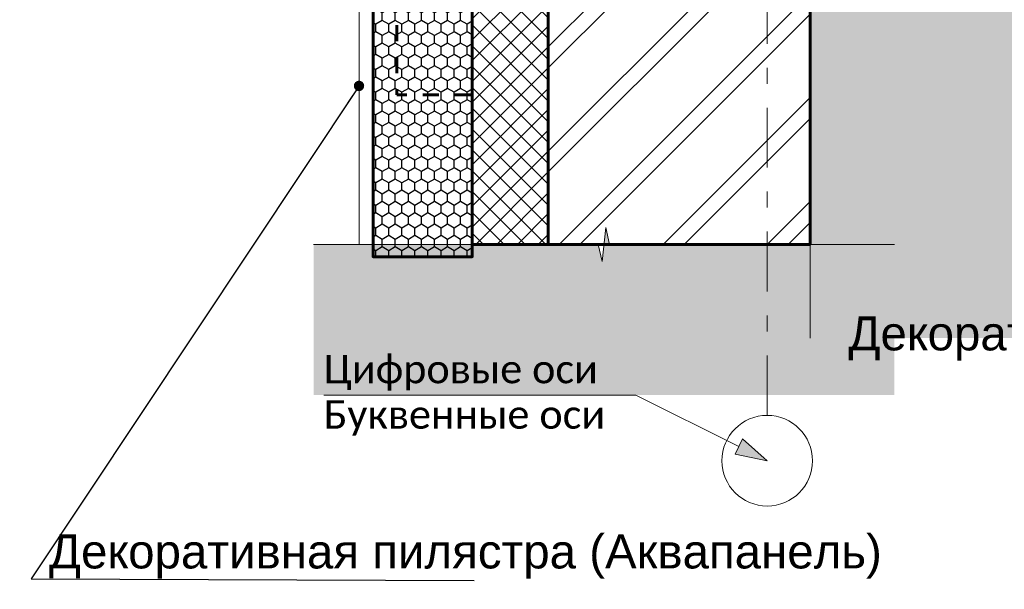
# Model space of a CAD drawing. Header units: millimetres. Extents: x 606744 to 1334424, y 366813 to 458563.
# Tile 3 of 21: x 1305795 to 1307099, y 438567 to 439321. Entities that reach past the tile are written whole.
import ezdxf
from ezdxf.enums import TextEntityAlignment as Align

# ---------------------------------------------------------------- set-up
doc = ezdxf.new("R2010")
doc.units = ezdxf.units.MM
doc.header["$MEASUREMENT"] = 0
doc.linetypes.add('короткая штриховая', pattern=[42.333333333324, 21.166666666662, -21.166666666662])
doc.linetypes.add('Штрихштриховая', pattern=[164.041661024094, 79.37499761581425, -31.7499983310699, 21.1666667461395, -31.74999833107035])
doc.layers.add('- 2D четрежи', color=7, linetype='Continuous')
for name, color, linetype, lineweight in [('- 2D четрежи_Ном._пера__1', 7, 'Continuous', 15), ('0_Ном._пера__1', 7, 'Continuous', 15), ('0_Ном._пера__41', 7, 'Continuous', 60), ('1 Молдинги_Ном._пера__41', 7, 'Continuous', 60), ('Аннотация - Выносная Надпись.Фасад фрагмент_Ном._пера__1', 7, 'Continuous', 15), ('Конструктив - Стены Несущие_Ном._пера__1', 7, 'Continuous', 15), ('Конструктив - Стены Несущие_Ном._пера__41', 7, 'Continuous', 60)]:
    doc.layers.add(name, color=color, linetype=linetype, lineweight=lineweight)
doc.layers.add('0_Ном._пера__62', color=7, linetype='Continuous', lineweight=25, true_color=0xaaaaaa)
doc.layers.add('Конструктив - Стены Несущие_Ном._пера__62', color=7, linetype='Continuous', lineweight=25, true_color=0xaaaaaa)
doc.styles.add('СГЕНЕРИР_СТИЛЬ_1', font='arial.ttf')
doc.styles.add('СГЕНЕРИР_СТИЛЬ_2', font='calibri.ttf')
doc.dimstyles.new('СГЕНЕРИР_СТИЛЬ__7', dxfattribs={"dimtxt": 0.18, "dimasz": 27.36, "dimexe": 0.18, "dimexo": 0.0625, "dimgap": 0, "dimtad": 0, "dimtih": 1, "dimtoh": 1, "dimdec": 4, "dimzin": 0, "dimdsep": 46, "dimcen": 0.09, "dimadec": 0, "dimazin": 0, "dimtfac": 1, "dimtdec": 4, "dimtmove": 0, "dimatfit": 3, "dimldrblk": 'ARROWHEAD_11', "dimfxl": 1, "dimtolj": 1, "dimtzin": 0, "dimarcsym": 0})

# ---------------------------------------------------------------- blocks, each defined once
blk = doc.blocks.new('CI Tools Break Line Symbol[29]_7', base_point=(1306841.984525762, 438899.4383122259))
at = {"layer": '- 2D четрежи', "linetype": 'Continuous', "lineweight": 0, "true_color": 0xffffff}
blk.add_hatch(color=7, dxfattribs=at).paths.add_polyline_path([(1307261.60740617, 438899.4383122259), (1307261.60740617, 440517.5533412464), (1306841.984525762, 440517.5533412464), (1306841.984525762, 439715.9958267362), (1306864.484525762, 439710.9958267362), (1306819.484525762, 439705.9958267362), (1306841.984525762, 439700.9958267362), (1306841.984525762, 438899.4383122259)])
at = {"layer": '- 2D четрежи_Ном._пера__1', "color": 7, "linetype": 'Continuous', "lineweight": 15}
for p, q in [((1306841.984525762, 439715.9958267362), (1306841.984525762, 440517.5533412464)), ((1306864.484525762, 439710.9958267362), (1306819.484525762, 439705.9958267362)), ((1306841.984525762, 439715.9958267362), (1306864.484525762, 439710.9958267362)), ((1306819.484525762, 439705.9958267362), (1306841.984525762, 439700.9958267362)), ((1306841.984525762, 438899.4383122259), (1306841.984525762, 439700.9958267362))]:
    blk.add_line(p, q, dxfattribs=at)
blk = doc.blocks.new('CI Tools Break Line Symbol[30]_7', base_point=(1306953.817296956, 439023.4035715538))
at = {"layer": '- 2D четрежи', "linetype": 'Continuous', "lineweight": 0, "true_color": 0xffffff}
blk.add_hatch(color=7, dxfattribs=at).paths.add_polyline_path([(1306953.817296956, 439023.4035715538), (1306576.519556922, 439023.4035715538), (1306571.519556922, 439045.9035715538), (1306566.519556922, 439000.9035715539), (1306561.519556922, 439023.4035715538), (1306184.221816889, 439023.4035715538), (1306184.221816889, 438823.9180122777), (1306953.817296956, 438823.9180122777)])
at = {"layer": '- 2D четрежи_Ном._пера__1', "color": 7, "linetype": 'Continuous', "lineweight": 15}
for p, q in [((1306566.519556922, 439000.9035715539), (1306571.519556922, 439045.9035715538)), ((1306571.519556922, 439045.9035715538), (1306576.519556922, 439023.4035715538)), ((1306561.519556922, 439023.4035715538), (1306184.221816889, 439023.4035715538)), ((1306561.519556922, 439023.4035715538), (1306566.519556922, 439000.9035715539)), ((1306953.817296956, 439023.4035715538), (1306576.519556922, 439023.4035715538))]:
    blk.add_line(p, q, dxfattribs=at)
blk = doc.blocks.new('Линия_9_7', base_point=(1306785.275657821, 438736.945418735))
at = {"layer": '- 2D четрежи_Ном._пера__1', "color": 7, "linetype": 'Штрихштриховая', "lineweight": 15}
blk.add_line((1306785.275657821, 438796.945418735), (1306785.275657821, 440507.6706735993), dxfattribs=at)
at = {"layer": '- 2D четрежи_Ном._пера__1', "color": 7, "linetype": 'Continuous', "lineweight": 15}
blk.add_circle((1306785.275657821, 438736.945418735), 60, dxfattribs=at)
blk = doc.blocks.new('Выноска_7_7', base_point=(1306785.275657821, 438736.945418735))
at = {"layer": '- 2D четрежи', "linetype": 'Continuous', "lineweight": 0, "true_color": 0x000000}
blk.add_hatch(color=18, dxfattribs=at).paths.add_polyline_path([(1306785.275657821, 438736.945418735), (1306752.742025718, 438765.7709758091), (1306742.687926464, 438745.6422627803)])
at = {"layer": '- 2D четрежи_Ном._пера__1', "color": 7, "linetype": 'Continuous', "lineweight": 15}
for p, q in [((1306197.691845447, 438823.9180122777), (1306580.133345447, 438823.9180122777)), ((1306611.153010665, 438823.9180122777), (1306580.133345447, 438823.9180122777)), ((1306747.714976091, 438755.7066192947), (1306611.153010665, 438823.9180122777)), ((1306742.687926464, 438745.6422627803), (1306752.742025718, 438765.7709758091)), ((1306785.275657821, 438736.945418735), (1306752.742025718, 438765.7709758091)), ((1306785.275657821, 438736.945418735), (1306742.687926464, 438745.6422627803))]:
    blk.add_line(p, q, dxfattribs=at)
at = {"layer": '- 2D четрежи_Ном._пера__1', "color": 7, "lineweight": 15, "style": 'СГЕНЕРИР_СТИЛЬ_2'}
blk.add_attdef('txt1', text='', height=37.5, dxfattribs=at).set_placement((1306197.691845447, 438828.2541008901), align=Align.BOTTOM_LEFT)
blk.add_attdef('txt2', text='', height=37.5, dxfattribs=at).set_placement((1306197.691845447, 438816.8281677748), align=Align.TOP_LEFT)
blk = doc.blocks.new('ARROWHEAD_11')
at = {"color": 0, "linetype": 'Continuous', "lineweight": 0}
blk.add_line((0, 0), (-1, 0), dxfattribs=at)
at = {"color": 0, "linetype": 'Continuous', "lineweight": 0, "const_width": 0.25, "flags": 128}
blk.add_lwpolyline([(-0.125, 0, 1), (0.125, 0, 1)], format="xyb", close=True, dxfattribs=at)

msp = doc.modelspace()

# ---------------------------------------------------------------- hatches: boundary and pattern name
at = {"layer": '0_Ном._пера__62', "linetype": 'Continuous', "lineweight": 25, "true_color": 0xaaaaaa}
h = msp.add_hatch(dxfattribs=at)
h.set_pattern_fill('БЛОКИ_БЕТОННЫЕ_0007', color=253, style=0, pattern_type=2)
h.set_pattern_definition([(44.99999999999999, (491085.4970332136, 0), (-13.78858172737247, 13.78858172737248), []), (135.0000000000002, (491085.4970332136, 0), (13.78858172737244, 13.78858172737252), [])])
h.paths.add_polyline_path([(1306495.275683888, 440408.7604808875), (1306394.561549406, 440408.7604808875), (1306394.561488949, 439023.4035715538), (1306495.275424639, 439023.4035715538), (1306495.275683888, 439989.1468785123)])
at = {"layer": 'Конструктив - Стены Несущие_Ном._пера__1', "linetype": 'Continuous', "lineweight": 15}
h = msp.add_hatch(dxfattribs=at)
h.set_pattern_fill('ЛИНИИ_НАКЛОННЫЕ_ДВОЙНЫЕ__2E', style=0, pattern_type=2)
h.set_pattern_definition([(44.99999999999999, (491085.4970332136, 0), (-68.94290863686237, 68.94290863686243), []), (44.99999999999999, (491071.7084514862, 13.78858172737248), (-68.94290863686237, 68.94290863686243), [])])
h.paths.add_polyline_path([(1306495.275683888, 440408.7604808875), (1306495.275683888, 439023.4035784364), (1306545.27567949, 439023.4035784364), (1306841.984530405, 439023.4035784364), (1306841.984530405, 440408.7604808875)])
at = {"layer": 'Конструктив - Стены Несущие_Ном._пера__62', "linetype": 'Continuous', "lineweight": 25, "true_color": 0xaaaaaa}
h = msp.add_hatch(dxfattribs=at)
h.set_pattern_fill('__ТЕПЛОИЗОЛЯЦИЯ_ПЕНОПОЛИ_04', color=253, style=0, pattern_type=2)
h.set_pattern_definition([(90.00000000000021, (491085.4970332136, 0), (-17.3205080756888, 0), [10, -20]), (90.00000000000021, (491076.8367793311, 14.99999999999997), (-17.3205080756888, 0), [10, -20]), (150.0000000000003, (491085.4970332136, 10), (8.660254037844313, 15.00000000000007), [10, -20]), (150.0000000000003, (491068.1765254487, 9.99999999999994), (8.660254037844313, 15.00000000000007), [10, -20]), (210.0000000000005, (491085.4970332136, 0), (-8.660254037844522, 14.99999999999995), [9.999999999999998, -20]), (210.0000000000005, (491068.1765254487, -6.05e-14), (-8.660254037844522, 14.99999999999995), [9.999999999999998, -20])])
h.paths.add_polyline_path([(1306263.18858035, 439571.3830434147), (1306263.18858035, 439006.9733559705), (1306394.505451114, 439006.9733559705), (1306394.505451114, 439571.3831390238)])

# ---------------------------------------------------------------- linework, layer by layer
at = {"layer": '- 2D четрежи_Ном._пера__1', "color": 7, "linetype": 'Continuous', "lineweight": 15, "flags": 128}
msp.add_lwpolyline([(1306394.505451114, 440221.3831644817), (1306394.505451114, 439023.4035715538)], dxfattribs=at)
at = {"layer": '0_Ном._пера__1', "color": 7, "linetype": 'Continuous', "lineweight": 15}
for p, q in [((1306244.487449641, 439571.3831607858), (1306244.487449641, 439023.4035715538)), ((1306263.18858035, 439571.3831607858), (1306263.18858035, 439023.4035715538))]:
    msp.add_line(p, q, dxfattribs=at)
at = {"layer": '0_Ном._пера__41', "color": 7, "linetype": 'Continuous', "lineweight": 60, "flags": 128}
msp.add_lwpolyline([(1306495.275683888, 440408.7604808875), (1306394.561549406, 440408.7604808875), (1306394.561488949, 439023.4035715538), (1306495.275424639, 439023.4035715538), (1306495.275683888, 439989.1468785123)], close=True, dxfattribs=at)
at = {"layer": '1 Молдинги_Ном._пера__41', "color": 7, "linetype": 'короткая штриховая', "lineweight": 60, "flags": 128}
msp.add_lwpolyline([(1305974.489057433, 440221.3831644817), (1305974.489072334, 440071.3831636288), (1306024.489042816, 440071.3831636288), (1306024.489057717, 439921.383162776), (1306074.489058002, 439921.383162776), (1306074.489072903, 439771.3831768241), (1306124.489028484, 439771.3831768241), (1306124.489043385, 439571.3831458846), (1306244.487449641, 439571.3831607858), (1306244.487449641, 439421.3829364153), (1306294.480580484, 439421.3829364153), (1306294.480580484, 439221.3831587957), (1306394.505436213, 439221.3831587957), (1306394.505451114, 439571.3831309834), (1306394.505451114, 440221.3831644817)], close=True, dxfattribs=at)
at = {"layer": 'Конструктив - Стены Несущие_Ном._пера__41', "color": 7, "linetype": 'Continuous', "lineweight": 60, "flags": 128}
for points in [[(1306495.275683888, 440408.7604808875), (1306495.275683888, 439023.4035784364), (1306545.27567949, 439023.4035784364), (1306841.984530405, 439023.4035784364), (1306841.984530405, 440408.7604808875)], [(1306263.18858035, 439571.3830434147), (1306263.18858035, 439006.9733559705), (1306394.505451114, 439006.9733559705), (1306394.505451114, 439571.3831390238)]]:
    msp.add_lwpolyline(points, close=True, dxfattribs=at)

# ---------------------------------------------------------------- block references
at = {"layer": '- 2D четрежи', "color": 7, "linetype": 'Continuous', "lineweight": 15}
for name, p in [('CI Tools Break Line Symbol[29]_7', (1306841.984525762, 438899.4383122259)), ('CI Tools Break Line Symbol[30]_7', (1306953.817296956, 439023.4035715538))]:
    msp.add_blockref(name, p, dxfattribs=at)
at = {"layer": '- 2D четрежи', "color": 7, "linetype": 'Штрихштриховая', "lineweight": 15}
msp.add_blockref('Линия_9_7', (1306785.275657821, 438736.945418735), dxfattribs=at)
at = {"layer": '- 2D четрежи', "color": 7, "linetype": 'Continuous', "lineweight": 15}
msp.add_blockref('Выноска_7_7', (1306785.275657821, 438736.945418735), dxfattribs=at).add_auto_attribs({'txt1': 'Цифровые оси', 'txt2': 'Буквенные оси'})

# ---------------------------------------------------------------- texts
at = {"layer": 'Аннотация - Выносная Надпись.Фасад фрагмент_Ном._пера__1', "color": 7, "linetype": 'Continuous', "lineweight": 15, "style": 'СГЕНЕРИР_СТИЛЬ_1'}
for insert, char_height, attachment_point in [((1307444.528749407, 438869.4699911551), 44.99999999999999, 8), ((1306937.194619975, 438580.707956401), 45, 9)]:
    msp.add_mtext('\\A1;Декоративная пилястра (Аквапанель)', dxfattribs=dict(at, insert=insert, char_height=char_height, attachment_point=attachment_point))

# ---------------------------------------------------------------- leaders
at = {"layer": 'Аннотация - Выносная Надпись.Фасад фрагмент_Ном._пера__1', "color": 7, "linetype": 'Continuous', "lineweight": 15, "annotation_type": 0, "has_hookline": 1, "text_width": 1101.425648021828}
for points, hookline_direction in [([(1306244.487449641, 439233.3165486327), (1305810.268072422, 438580.707956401), (1306397.149242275, 438578.2670484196)], 0), ([(1308210.50369542, 439105.7980820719), (1308021.174107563, 438869.4699911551), (1307984.57543771, 438867.0290872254)], 1)]:
    msp.add_leader(points, dimstyle='СГЕНЕРИР_СТИЛЬ__7', dxfattribs=dict(at, hookline_direction=hookline_direction))

doc.saveas('drawing.dxf')
